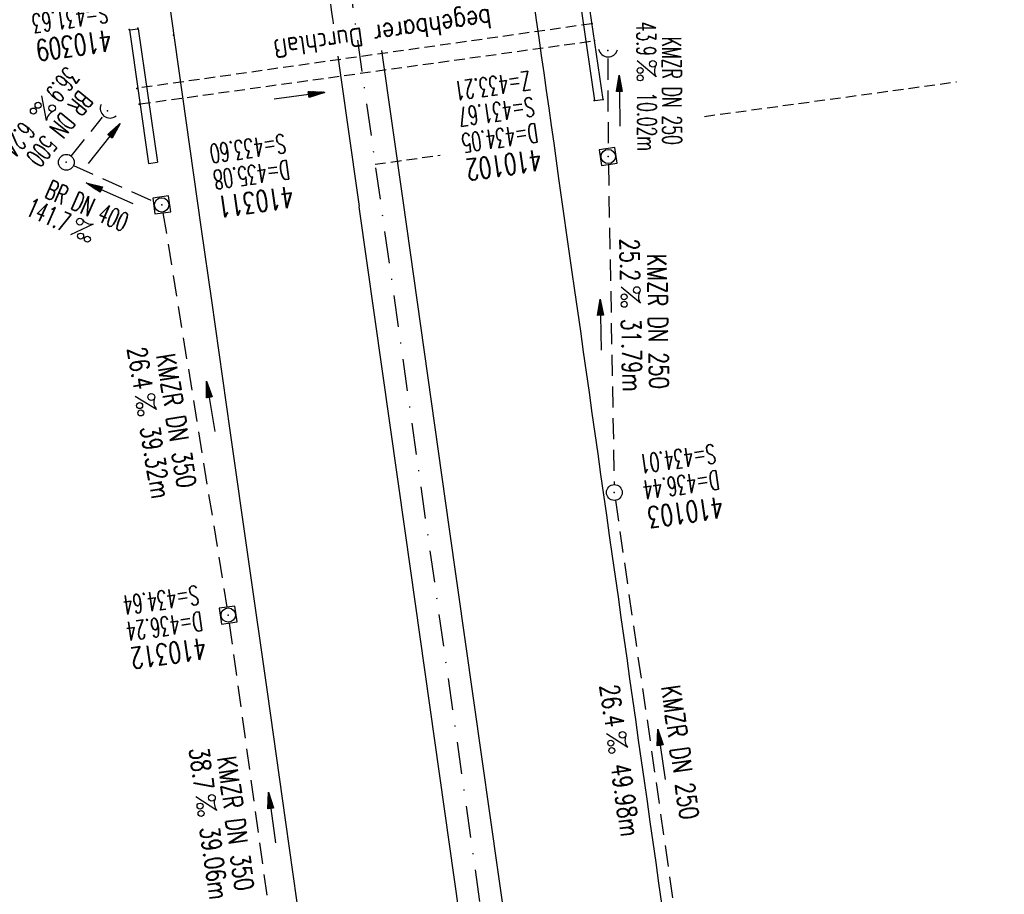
# Model space of a CAD drawing. Extents: x 446577 to 447152, y 443659 to 444842.
# Tile 39 of 41: x 446764 to 446857, y 444653 to 444736. Entities that reach past the tile are written whole.
import ezdxf
from ezdxf.enums import TextEntityAlignment as Align

# ---------------------------------------------------------------- set-up
doc = ezdxf.new("R2010")
doc.units = 0
doc.header["$LTSCALE"] = 2
doc.header["$MEASUREMENT"] = 0
for name, pattern in [('AUSGEZOGEN', [0]), ('GESTRICH-X2', [1.5, 1, -0.5]), ('GESTRICHELT', [0.75, 0.5, -0.25]), ('STRICHPT-X3', [3, 1.5, -0.75, 0, -0.75])]:
    doc.linetypes.add(name, pattern=pattern)
doc.layers.get('0').update_dxf_attribs({"linetype": 'AUSGEZOGEN'})
for name, color, linetype in [('ACHSE', 250, 'STRICHPT-X3'), ('BAUWO', 250, 'CONTINUOUS'), ('BAUWU', 250, 'GESTRICHELT'), ('FBR', 8, 'CONTINUOUS'), ('HEKTOM', 250, 'GESTRICHELT'), ('KANAL', 7, 'GESTRICH-X2'), ('PFEIL', 7, 'CONTINUOUS'), ('PKT', 7, 'CONTINUOUS'), ('SCHACHTNR', 6, 'CONTINUOUS'), ('SCHRIFT', 7, 'AUSGEZOGEN'), ('SCHSYMBOL', 7, 'AUSGEZOGEN'), ('TEXTO', 4, 'CONTINUOUS'), ('TEXTU', 4, 'CONTINUOUS')]:
    doc.layers.add(name, color=color, linetype=linetype)
doc.styles.add('ROMANS', font='romans.shx', dxfattribs={"width": 0.8})

# ---------------------------------------------------------------- blocks, each defined once
blk = doc.blocks.new('42')
at = {"color": 0}
blk.add_arc((-0.025, -0.311), 0.91, 12.5363, 167.4637, dxfattribs=at)
blk.add_point((0, 0), dxfattribs=at)
blk = doc.blocks.new('PROM')
blk.add_line((1.566, 1.817), (0.019, 0.015))
for centre, radius in [((0.317, 1.51), 0.317), ((0.943, 0.291), 0.283), ((1.645, 0.287), 0.283)]:
    blk.add_circle(centre, radius)
blk.add_arc((0.992, 2.682), 1.033, 239.14139, 303.35492)
blk = doc.blocks.new('PFEIL2')
at = {"color": 0}
for p, q in [((0.88, 0.002), (-2.401, -0.012)), ((0.881, -0.271), (0.879, 0.276)), ((0.879, 0.276), (2.429, 0.009)), ((0.911, 0.27), (0.879, 0.265)), ((0.965, 0.261), (0.879, 0.246)), ((1.019, 0.252), (0.879, 0.228)), ((1.073, 0.242), (0.879, 0.209)), ((1.127, 0.233), (0.879, 0.191)), ((1.181, 0.224), (0.879, 0.172)), ((1.235, 0.214), (0.879, 0.154)), ((1.289, 0.205), (0.879, 0.135)), ((1.343, 0.196), (0.879, 0.117)), ((1.397, 0.187), (0.879, 0.098)), ((1.451, 0.177), (0.879, 0.08)), ((1.505, 0.168), (0.879, 0.061)), ((1.559, 0.159), (0.88, 0.043)), ((1.613, 0.149), (0.88, 0.024)), ((1.668, 0.14), (0.88, 0.006)), ((1.722, 0.131), (0.88, -0.013)), ((1.776, 0.121), (0.88, -0.031)), ((1.83, 0.112), (0.88, -0.05)), ((1.884, 0.103), (0.88, -0.068)), ((1.938, 0.094), (0.88, -0.087)), ((1.992, 0.084), (0.88, -0.105)), ((2.046, 0.075), (0.88, -0.124)), ((2.1, 0.066), (0.88, -0.142)), ((2.154, 0.056), (0.88, -0.161)), ((2.208, 0.047), (0.88, -0.179)), ((2.262, 0.038), (0.881, -0.198)), ((2.316, 0.029), (0.881, -0.216)), ((2.37, 0.019), (0.881, -0.235)), ((2.424, 0.01), (0.881, -0.253)), ((2.429, 0.009), (0.881, -0.271))]:
    blk.add_line(p, q, dxfattribs=at)
blk = doc.blocks.new('20')
blk.add_lwpolyline([(-0.754, -0.751), (0.754, -0.751), (0.754, 0.75), (-0.754, 0.75)], close=True)
blk.add_circle((0, 0), 0.676)
blk.add_point((0, 0))
blk = doc.blocks.new('GST')
at = {"color": 0}
blk.add_circle((0, 0), 0.75, dxfattribs=at)
blk.add_point((0, 0), dxfattribs=at)
blk = doc.blocks.new('10')
blk.add_blockref('GST', (0, 0))
blk = doc.blocks.new('40')
at = {"color": 0}
blk.add_arc((0.025, 0.311), 0.91, 192.5363, 347.4637, dxfattribs=at)
blk.add_point((0, 0), dxfattribs=at)

msp = doc.modelspace()

# ---------------------------------------------------------------- linework, layer by layer
at = {"layer": 'ACHSE', "flags": 128}
msp.add_lwpolyline([(446785.2, 444812.39), (446790.978, 444771.625), (446798.52, 444718.411), (446808.52, 444647.862), (446822.553, 444548.851), (446833.078, 444474.594), (446836.586, 444449.841), (446840.095, 444425.088), (446843.603, 444400.336), (446847.111, 444375.583), (446847.688, 444371.511), (446850.727, 444350.846), (446854.65, 444326.156), (446858.882, 444301.517), (446863.422, 444276.933), (446868.271, 444252.408), (446873.427, 444227.946), (446878.889, 444203.55), (446884.657, 444179.224), (446890.729, 444154.973), (446897.105, 444130.8), (446903.784, 444106.709), (446910.765, 444082.704), (446918.046, 444058.788), (446925.627, 444034.965), (446933.506, 444011.239), (446939.848, 443992.83), (446941.674, 443987.611), (446949.933, 443964.015), (446958.191, 443940.418), (446966.45, 443916.822), (446974.708, 443893.225), (446979.199, 443880.392), (446999.483, 443822.435), (447024.259, 443751.646), (447041.503, 443702.373)], dxfattribs=at)
at = {"layer": 'BAUWO'}
for p, q in [((446816.92, 444740.765), (446818.746, 444728.17)), ((446819.551, 444728.27), (446817.703, 444740.885)), ((446774.761, 444734.851), (446775.596, 444734.96)), ((446774.761, 444734.851), (446776.575, 444722.216)), ((446775.596, 444734.96), (446777.41, 444722.325)), ((446818.746, 444728.17), (446819.551, 444728.27)), ((446776.575, 444722.216), (446777.41, 444722.325))]:
    msp.add_line(p, q, dxfattribs=at)
at = {"layer": 'BAUWU'}
for p, q in [((446818.502, 444735.428), (446775.554, 444729.329)), ((446775.768, 444727.84), (446818.737, 444733.826))]:
    msp.add_line(p, q, dxfattribs=at)
at = {"layer": 'FBR'}
for points in [[(446802.032, 444814.776), (446807.81, 444774.011, 0.000002), (446815.352, 444720.797)], [(446783.146, 444812.099, -0.000006), (446783.438, 444810.04, -0.000285), (446784.88, 444799.819, 0.000197), (446786.968, 444785.001, 0.000526), (446790.163, 444762.559, -0.000443), (446793.963, 444735.904, -0.000007), (446794.033, 444735.409)], [(446794.466, 444732.347, -0.000201), (446796.473, 444718.121)], [(446815.352, 444720.797), (446816.581, 444712.129, -0.000002), (446825.352, 444650.248, -0.000001), (446832.368, 444600.742), (446839.385, 444551.237, 0.000002), (446844.647, 444514.108, -0.000003), (446849.91, 444476.98, -0.000006), (446851.664, 444464.603, 0.000007), (446853.418, 444452.226, 0.000009), (446854.669, 444443.399)]]:
    msp.add_lwpolyline(points, format="xyb", dxfattribs=at)
at = {"layer": 'FBR', "flags": 128}
for points in [[(446768.258, 444809.989), (446768.579, 444807.741), (446772.055, 444782.961), (446775.573, 444758.453), (446779.031, 444733.878), (446781.554, 444716.006)], [(446798.601, 444732.9), (446800.604, 444718.706)], [(446796.463, 444718.119), (446800.823, 444687.224), (446807.785, 444638.173), (446810.731, 444617.575)], [(446800.604, 444718.706), (446804.964, 444687.815), (446811.926, 444638.764), (446814.872, 444618.166)], [(446781.554, 444716.006), (446782.509, 444709.246), (446784.24, 444696.93), (446786.021, 444684.548), (446787.78, 444672.221), (446789.511, 444659.873), (446791.251, 444647.58), (446793.004, 444635.179), (446794.779, 444622.902), (446796.519, 444610.487), (446798.313, 444598.209), (446800.05, 444585.9), (446801.541, 444575.397), (446805.283, 444548.901), (446807.032, 444536.59), (446810.712, 444510.873), (446814.055, 444487.313), (446817.51, 444462.736), (446821.027, 444438.084), (446824.549, 444413.364), (446828.035, 444388.711), (446829.982, 444374.689)]]:
    msp.add_lwpolyline(points, dxfattribs=at)
at = {"layer": 'HEKTOM'}
for p, q in [((446829.132, 444726.657), (446852.987, 444729.937)), ((446798, 444722.125), (446804.158, 444723))]:
    msp.add_line(p, q, dxfattribs=at)
at = {"layer": 'KANAL'}
for p, q in [((446820, 444732.125), (446820.031, 444723.625)), ((446769.25, 444722.906), (446772.219, 444726.594)), ((446769.469, 444722), (446777.125, 444718.594)), ((446820.719, 444690.344), (446827.625, 444642.344)), ((446784.188, 444678.719), (446789.313, 444641.531))]:
    msp.add_line(p, q, dxfattribs=at)
at = {"layer": 'KANAL', "flags": 128}
for points in [[(446820.054, 444722.107), (446820.601, 444691.828)], [(446777.931, 444717.542), (446783.98, 444680.221)]]:
    msp.add_lwpolyline(points, dxfattribs=at)
at = {"layer": 'PKT'}
for p in [(446774.73, 444734.874), (446775.541, 444734.994), (446818.522, 444735.431), (446778.922, 444734.339), (446818.75, 444733.828), (446775.443, 444729.313), (446775.684, 444727.828), (446818.706, 444728.153), (446818.746, 444728.17), (446819.551, 444728.27), (446819.573, 444728.267)]:
    msp.add_point(p, dxfattribs=at)

# ---------------------------------------------------------------- block references
at = {"layer": 'PFEIL'}
for p, rotation in [((446821.102, 444728.143), 90.28600000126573), ((446790.838, 444728.613), 7.348323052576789), ((446772.365, 444724.094), 51.21540000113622), ((446772.892, 444719.39), 155.9150000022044), ((446819.328, 444706.954), 91.03619999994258), ((446782.445, 444699.203), 99.20740000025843), ((446825.079, 444666.285), 98.1853999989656), ((446788.239, 444660.313), 97.80089999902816)]:
    msp.add_blockref('PFEIL2', p, dxfattribs=dict(at, rotation=rotation))
at = {"layer": 'SCHSYMBOL'}
for name, p, rotation in [('40', (446819.99, 444732.885), 358.1267455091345), ('42', (446772.697, 444727.181), 142.3610190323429), ('20', (446820.04, 444722.867), 278.0671000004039), ('10', (446768.79, 444722.319), 278.0671000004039), ('20', (446777.81, 444718.287), 278.0671000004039), ('10', (446820.615, 444691.078), 278.0670999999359), ('20', (446784.101, 444679.477), 278.0670999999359)]:
    msp.add_blockref(name, p, dxfattribs=dict(at, rotation=rotation))
at = {"layer": 'TEXTU'}
for p, rotation in [((446822.759, 444731.948), 270.2860000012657), ((446766.479, 444728.626), 231.2154000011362), ((446769.162, 444715.452), 335.9150000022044), ((446821.234, 444710.521), 271.0361999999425), ((446775.287, 444700.181), 279.2074000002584), ((446819.858, 444668.248), 278.1853999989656), ((446781.02, 444662.294), 277.8008999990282)]:
    msp.add_blockref('PROM', p, dxfattribs=dict(at, rotation=rotation))

# ---------------------------------------------------------------- texts
at = {"layer": 'SCHACHTNR', "style": 'ROMANS'}
for s, height, width, p in [('S=431.63', 1.8, 0.6, (446772.579, 444737.332)), ('410309', 2, 0.7, (446772.923, 444734.863)), ('Z=433.21', 1.8, 0.6, (446812.566, 444730.96)), ('S=431.67', 1.8, 0.6, (446812.91, 444728.492)), ('D=434.05', 1.8, 0.6, (446813.254, 444726.023)), ('S=433.60', 1.8, 0.6, (446789.405, 444725.01)), ('410102', 2, 0.7, (446813.598, 444723.554)), ('D=435.08', 1.8, 0.6, (446789.78, 444722.541)), ('410311', 2, 0.7, (446790.124, 444720.072)), ('S=434.01', 1.8, 0.6, (446830.063, 444695.656)), ('D=436.44', 1.8, 0.6, (446830.406, 444693.188)), ('410103', 2, 0.7, (446830.781, 444690.688)), ('S=434.64', 1.8, 0.6, (446781.188, 444682.281)), ('D=436.24', 1.8, 0.6, (446781.531, 444679.813)), ('410312', 2, 0.7, (446781.875, 444677.344))]:
    msp.add_text(s, height=height, rotation=188.067, dxfattribs=dict(at, width=width)).set_placement(p)
at = {"layer": 'SCHRIFT', "style": 'ROMANS', "oblique": 360, "width": 0.8337}
msp.add_text('begehbarer Durchlaß', height=1.8, rotation=188.06714, dxfattribs=at).set_placement((446808.884, 444736.837))
at = {"layer": 'TEXTO', "style": 'ROMANS'}
for s, rotation, width, p in [('KMZR DN 250', 270.286, 0.6, (446825.164, 444729.082)), ('BR DN 500', 231.2154, 0.6, (446767.459, 444726.027)), ('BR DN 400', 335.915, 0.6, (446770.389, 444717.376)), ('KMZR DN 250', 271.0362, 0.75, (446823.846, 444707.256)), ('KMZR DN 350', 279.2074, 0.75, (446778.298, 444697.723)), ('KMZR DN 250', 278.1854, 0.75, (446825.948, 444666.377)), ('KMZR DN 350', 277.8009, 0.75, (446783.909, 444659.645))]:
    msp.add_text(s, height=1.8, rotation=rotation, dxfattribs=dict(at, width=width)).set_placement(p, align=Align.CENTER)
at = {"layer": 'TEXTU', "style": 'ROMANS'}
for s, rotation, width, p in [('43.9', 270.286, 0.6, (446822.725, 444735.623)), ('36.9', 231.2154, 0.6, (446768.775, 444731.484)), ('10.02m', 270.286, 0.6, (446822.787, 444728.936)), ('6.24m', 231.2154, 0.6, (446764.587, 444726.297)), ('141.7', 335.915, 0.6, (446764.84, 444717.375)), ('25.2', 271.0362, 0.75, (446821.139, 444715.09)), ('31.79m', 271.0362, 0.75, (446821.295, 444707.527)), ('26.4', 279.2074, 0.75, (446774.555, 444704.69)), ('39.32m', 279.2074, 0.75, (446775.774, 444697.221)), ('26.4', 278.1854, 0.75, (446819.219, 444672.781)), ('38.7', 277.8009, 0.75, (446780.414, 444666.828)), ('49.98m', 278.1854, 0.75, (446820.281, 444665.281)), ('39.06m', 277.8009, 0.75, (446781.414, 444659.328))]:
    msp.add_text(s, height=1.8, rotation=rotation, dxfattribs=dict(at, width=width)).set_placement(p)

doc.saveas('drawing.dxf')
